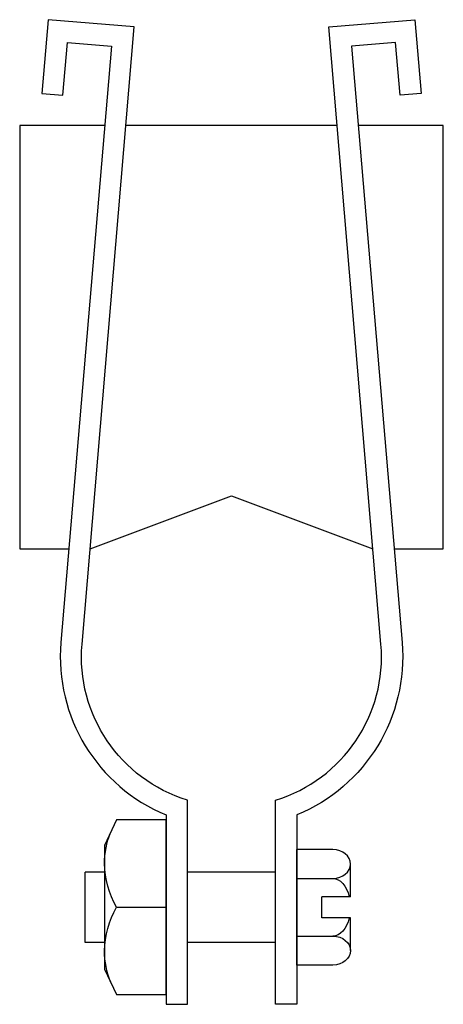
# Model space of a CAD drawing. Extents: x 53 to 163, y 11 to 268.
import ezdxf

# ---------------------------------------------------------------- set-up
doc = ezdxf.new("R2010")
doc.units = 0
doc.header["$MEASUREMENT"] = 0
doc.layers.get('0').update_dxf_attribs({"linetype": 'CONTINUOUS'})

# ---------------------------------------------------------------- blocks, each defined once
blk = doc.blocks.new('AI9-BLK1')
at = {"color": 7}
blk.add_lwpolyline([(-8.07, -16.14), (-4.95, -22.84), (8.07, -22.84), (8.07, 22.84), (-4.95, 22.84), (-8.07, 16.14)], close=True, dxfattribs=at)
for points, knots in [([(-4.95, 0), (-6.91, 3.49), (-7.99, 7.42), (-8.07, 11.42), (-8.01, 14.18), (-7.48, 16.91), (-6.51, 19.49)], [0, 0, 0, 0, 1, 1, 1, 2, 2, 2, 2]), ([(-6.51, -19.49), (-7.48, -16.91), (-8.01, -14.18), (-8.07, -11.42), (-7.99, -7.42), (-6.91, -3.49), (-4.95, 0), (-4.95, 0), (8.07, 0), (8.07, 0)], [0, 0, 0, 0, 1, 1, 1, 2, 2, 2, 3, 3, 3, 3])]:
    blk.add_open_spline(points, degree=3, knots=knots, dxfattribs=at)

msp = doc.modelspace()

# ---------------------------------------------------------------- linework, layer by layer
at = {"color": 7}
for p, q in [((135.53, 240.76), (80.37, 240.76)), ((125.02, 21.22), (125.02, 51.41)), ((134.43, 51.41), (125.02, 51.41)), ((139.04, 39.08), (139.04, 47.64)), ((69.67, 27.09), (69.67, 45.54)), ((74.74, 45.54), (69.67, 45.54)), ((119.48, 45.54), (96.42, 45.54)), ((125.02, 43.86), (134.43, 43.86)), ((131.59, 33.55), (131.59, 39.08)), ((139.04, 39.08), (131.59, 39.08)), ((139.04, 33.55), (131.59, 33.55)), ((139.04, 25), (139.04, 33.55)), ((125.02, 28.77), (134.43, 28.77)), ((74.74, 27.09), (69.67, 27.09)), ((119.48, 27.09), (96.42, 27.09)), ((134.43, 21.22), (125.02, 21.22))]:
    msp.add_line(p, q, dxfattribs=at)
for points in [[(74.81, 240.76), (52.6, 240.76), (52.6, 130.06), (65.44, 130.06)], [(150.46, 130.06), (163.3, 130.06), (163.3, 240.76), (141.09, 240.76)], [(70.99, 130.06), (71.05, 130.06), (107.95, 143.89), (144.85, 130.06), (144.91, 130.06)]]:
    msp.add_lwpolyline(points, dxfattribs=at)
for points, knots in [([(63.37, 105.59), (63.37, 105.59), (76.57, 261.5), (76.57, 261.5), (76.57, 261.5), (65.08, 262.47), (65.08, 262.47), (65.08, 262.47), (63.91, 248.68), (63.91, 248.68), (63.91, 248.68), (58.39, 249.15), (58.39, 249.15), (58.39, 249.15), (60.03, 268.45), (60.03, 268.45), (60.03, 268.45), (82.55, 266.55), (82.55, 266.55), (82.55, 266.55), (68.88, 105.12), (68.88, 105.12), (67.33, 86.75), (78.79, 69.77), (96.42, 64.34), (96.42, 64.34), (96.42, 10.95), (96.42, 10.95), (96.42, 10.95), (90.88, 10.95), (90.88, 10.95), (90.88, 10.95), (90.88, 60.46), (90.88, 60.46), (72.85, 67.9), (61.72, 86.16), (63.37, 105.59)], [0, 0, 0, 0, 1, 1, 1, 2, 2, 2, 3, 3, 3, 4, 4, 4, 5, 5, 5, 6, 6, 6, 7, 7, 7, 8, 8, 8, 9, 9, 9, 10, 10, 10, 11, 11, 11, 12, 12, 12, 12]), ([(152.53, 105.59), (152.53, 105.59), (139.33, 261.5), (139.33, 261.5), (139.33, 261.5), (150.82, 262.47), (150.82, 262.47), (150.82, 262.47), (151.99, 248.68), (151.99, 248.68), (151.99, 248.68), (157.51, 249.15), (157.51, 249.15), (157.51, 249.15), (155.87, 268.45), (155.87, 268.45), (155.87, 268.45), (133.35, 266.55), (133.35, 266.55), (133.35, 266.55), (147.02, 105.12), (147.02, 105.12), (148.57, 86.75), (137.11, 69.77), (119.48, 64.34), (119.48, 64.34), (119.48, 10.95), (119.48, 10.95), (119.48, 10.95), (125.02, 10.95), (125.02, 10.95), (125.02, 10.95), (125.02, 60.46), (125.02, 60.46), (143.05, 67.9), (154.18, 86.16), (152.53, 105.59)], [0, 0, 0, 0, 1, 1, 1, 2, 2, 2, 3, 3, 3, 4, 4, 4, 5, 5, 5, 6, 6, 6, 7, 7, 7, 8, 8, 8, 9, 9, 9, 10, 10, 10, 11, 11, 11, 12, 12, 12, 12]), ([(134.43, 43.86), (136.97, 43.86), (139.04, 45.55), (139.04, 47.64), (139.04, 49.72), (136.97, 51.41), (134.43, 51.41)], [0, 0, 0, 0, 1, 1, 1, 2, 2, 2, 2]), ([(134.43, 28.77), (136.97, 28.77), (139.04, 27.08), (139.04, 25), (139.04, 22.91), (136.97, 21.22), (134.43, 21.22)], [0, 0, 0, 0, 1, 1, 1, 2, 2, 2, 2])]:
    msp.add_open_spline(points, degree=3, knots=knots, dxfattribs=at)
for points in [[(134.43, 43.86), (136.32, 43.86), (138.02, 41.97), (138.72, 39.08)], [(138.72, 33.55), (138.02, 30.67), (136.32, 28.77), (134.43, 28.77)]]:
    msp.add_open_spline(points, degree=3, dxfattribs=at)

# ---------------------------------------------------------------- block references
msp.add_blockref('AI9-BLK1', (82.81, 36.32), dxfattribs=at)

doc.saveas('drawing.dxf')
